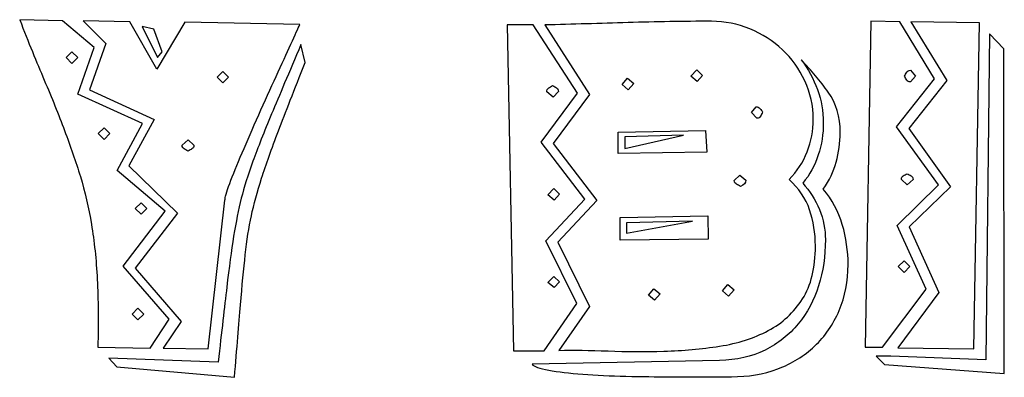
# Model space of a CAD drawing. Header units: millimetres. Extents: x -288 to -145, y -65 to 113.
# Tile 6 of 12: x -229 to -212, y 37 to 43. Entities that reach past the tile are written whole.
import ezdxf

# ---------------------------------------------------------------- set-up
doc = ezdxf.new("R2010")
doc.units = ezdxf.units.MM
doc.header["$MEASUREMENT"] = 0
doc.layers.add('Layer 1', color=7, linetype='Continuous')

msp = doc.modelspace()

# ---------------------------------------------------------------- linework, layer by layer
at = {"layer": 'Layer 1', "color": 250}
for points, knots in [([(-229.2359, 42.8434), (-229.2359, 42.8434), (-228.5076, 42.8254), (-228.5076, 42.8254), (-228.5076, 42.8254), (-228.5076, 42.8254), (-227.9681, 42.3669), (-227.9681, 42.3669), (-227.9681, 42.3669), (-227.9681, 42.3669), (-228.2468, 41.5757), (-228.2468, 41.5757), (-228.2468, 41.5757), (-228.2468, 41.5757), (-227.1409, 41.0722), (-227.1409, 41.0722), (-227.1409, 41.0722), (-227.1409, 41.0722), (-227.5725, 40.2719), (-227.5725, 40.2719), (-227.5725, 40.2719), (-227.5725, 40.2719), (-226.7543, 39.5796), (-226.7543, 39.5796), (-226.7543, 39.5796), (-226.7543, 39.5796), (-227.4736, 38.6445), (-227.4736, 38.6445), (-227.4736, 38.6445), (-227.4736, 38.6445), (-226.6914, 37.7364), (-226.6914, 37.7364), (-226.6914, 37.7364), (-226.6914, 37.7364), (-227.015, 37.2419), (-227.015, 37.2419), (-227.015, 37.2419), (-227.015, 37.2419), (-227.9052, 37.2599), (-227.9052, 37.2599), (-227.9052, 37.2599), (-227.8932, 37.6915), (-227.8962, 38.0766), (-227.9142, 38.4153), (-227.9142, 38.4153), (-227.9321, 38.7539), (-227.9651, 39.0671), (-228.0131, 39.3548), (-228.0131, 39.3548), (-228.061, 39.6426), (-228.1239, 39.9138), (-228.2019, 40.1685), (-228.2019, 40.1685), (-228.2798, 40.4233), (-228.3697, 40.6855), (-228.4716, 40.9553), (-228.4716, 40.9553), (-228.5735, 41.225), (-228.6889, 41.5112), (-228.8178, 41.8139), (-228.8178, 41.8139), (-228.9466, 42.1166), (-229.086, 42.4598), (-229.2359, 42.8434)], [0, 0, 0, 0, 0.0588235, 0.0588235, 0.0588235, 0.0588235, 0.1176471, 0.1176471, 0.1176471, 0.1176471, 0.1764706, 0.1764706, 0.1764706, 0.1764706, 0.2352941, 0.2352941, 0.2352941, 0.2352941, 0.2941176, 0.2941176, 0.2941176, 0.2941176, 0.3529412, 0.3529412, 0.3529412, 0.3529412, 0.4117647, 0.4117647, 0.4117647, 0.4117647, 0.4705882, 0.4705882, 0.4705882, 0.4705882, 0.5294118, 0.5294118, 0.5294118, 0.5294118, 0.5882353, 0.5882353, 0.5882353, 0.5882353, 0.6470588, 0.6470588, 0.6470588, 0.6470588, 0.7058824, 0.7058824, 0.7058824, 0.7058824, 0.7647059, 0.7647059, 0.7647059, 0.7647059, 0.8235294, 0.8235294, 0.8235294, 0.8235294, 0.8823529, 0.8823529, 0.8823529, 0.8823529, 1, 1, 1, 1]), ([(-227.7703, 42.4388), (-227.7703, 42.4388), (-228.1569, 42.8254), (-228.1569, 42.8254), (-228.1569, 42.8254), (-228.1569, 42.8254), (-227.3567, 42.8075), (-227.3567, 42.8075), (-227.3567, 42.8075), (-227.3567, 42.8075), (-226.8981, 41.9982), (-226.8981, 41.9982), (-226.8981, 41.9982), (-226.8981, 41.9982), (-226.4216, 42.7985), (-226.4216, 42.7985), (-226.4216, 42.7985), (-226.4216, 42.7985), (-224.4615, 42.7625), (-224.4615, 42.7625), (-224.4615, 42.7625), (-224.4915, 42.6966), (-224.5425, 42.5842), (-224.6144, 42.4253), (-224.6144, 42.4253), (-224.6863, 42.2665), (-224.7702, 42.0837), (-224.8661, 41.8769), (-224.8661, 41.8769), (-224.962, 41.6701), (-225.0609, 41.4513), (-225.1628, 41.2205), (-225.1628, 41.2205), (-225.2647, 40.9897), (-225.3592, 40.7739), (-225.4461, 40.5731), (-225.4461, 40.5731), (-225.533, 40.3723), (-225.6034, 40.1985), (-225.6574, 40.0517), (-225.6574, 40.0517), (-225.7113, 39.9048), (-225.7383, 39.8104), (-225.7383, 39.7684), (-225.7383, 39.7684), (-225.7383, 39.7684), (-226.026, 37.2329), (-226.026, 37.2329), (-226.026, 37.2329), (-226.026, 37.2329), (-226.7903, 37.2419), (-226.7903, 37.2419), (-226.7903, 37.2419), (-226.7903, 37.2419), (-226.4846, 37.7005), (-226.4846, 37.7005), (-226.4846, 37.7005), (-226.4846, 37.7005), (-227.2668, 38.6086), (-227.2668, 38.6086), (-227.2668, 38.6086), (-227.2668, 38.6086), (-226.5475, 39.5436), (-226.5475, 39.5436), (-226.5475, 39.5436), (-226.5475, 39.5436), (-227.3747, 40.3529), (-227.3747, 40.3529), (-227.3747, 40.3529), (-227.3747, 40.3529), (-226.9431, 41.1441), (-226.9431, 41.1441), (-226.9431, 41.1441), (-226.9431, 41.1441), (-228.049, 41.6476), (-228.049, 41.6476), (-228.049, 41.6476), (-228.049, 41.6476), (-227.7703, 42.4388), (-227.7703, 42.4388)], [0, 0, 0, 0, 0.047619, 0.047619, 0.047619, 0.047619, 0.0952381, 0.0952381, 0.0952381, 0.0952381, 0.1428571, 0.1428571, 0.1428571, 0.1428571, 0.1904762, 0.1904762, 0.1904762, 0.1904762, 0.2380952, 0.2380952, 0.2380952, 0.2380952, 0.2857143, 0.2857143, 0.2857143, 0.2857143, 0.3333333, 0.3333333, 0.3333333, 0.3333333, 0.3809524, 0.3809524, 0.3809524, 0.3809524, 0.4285714, 0.4285714, 0.4285714, 0.4285714, 0.4761905, 0.4761905, 0.4761905, 0.4761905, 0.5238095, 0.5238095, 0.5238095, 0.5238095, 0.5714286, 0.5714286, 0.5714286, 0.5714286, 0.6190476, 0.6190476, 0.6190476, 0.6190476, 0.6666667, 0.6666667, 0.6666667, 0.6666667, 0.7142857, 0.7142857, 0.7142857, 0.7142857, 0.7619048, 0.7619048, 0.7619048, 0.7619048, 0.8095238, 0.8095238, 0.8095238, 0.8095238, 0.8571429, 0.8571429, 0.8571429, 0.8571429, 0.9047619, 0.9047619, 0.9047619, 0.9047619, 1, 1, 1, 1]), ([(-220.0468, 37.2059), (-220.0468, 37.2059), (-219.5253, 37.9522), (-219.5253, 37.9522), (-219.5253, 37.9522), (-219.5253, 37.9522), (-220.0648, 39.0491), (-220.0648, 39.0491), (-220.0648, 39.0491), (-220.0648, 39.0491), (-219.3995, 39.7594), (-219.3995, 39.7594), (-219.3995, 39.7594), (-219.3995, 39.7594), (-220.1457, 40.7305), (-220.1457, 40.7305), (-220.1457, 40.7305), (-220.1457, 40.7305), (-219.5253, 41.5667), (-219.5253, 41.5667), (-219.5253, 41.5667), (-219.5253, 41.5667), (-220.2896, 42.7535), (-220.2896, 42.7535), (-220.2896, 42.7535), (-219.8161, 42.7655), (-219.3425, 42.779), (-218.869, 42.794), (-218.869, 42.794), (-218.3954, 42.809), (-217.9219, 42.8164), (-217.4484, 42.8164), (-217.4484, 42.8164), (-217.2206, 42.8164), (-217.0018, 42.773), (-216.792, 42.6861), (-216.792, 42.6861), (-216.5822, 42.5992), (-216.3979, 42.4808), (-216.2391, 42.3309), (-216.2391, 42.3309), (-216.0802, 42.1811), (-215.9528, 42.0042), (-215.8569, 41.8004), (-215.8569, 41.8004), (-215.761, 41.5966), (-215.7131, 41.3779), (-215.7131, 41.1441), (-215.7131, 41.1441), (-215.7131, 40.9523), (-215.7475, 40.768), (-215.8165, 40.5911), (-215.8165, 40.5911), (-215.8854, 40.4143), (-215.9888, 40.257), (-216.1267, 40.1191), (-216.1267, 40.1191), (-215.9588, 39.9692), (-215.8419, 39.7969), (-215.776, 39.6021), (-215.776, 39.6021), (-215.7101, 39.4073), (-215.6771, 39.202), (-215.6771, 38.9862), (-215.6771, 38.9862), (-215.6771, 38.6146), (-215.7505, 38.3134), (-215.8974, 38.0826), (-215.8974, 38.0826), (-216.0442, 37.8518), (-216.2391, 37.672), (-216.4818, 37.5431), (-216.4818, 37.5431), (-216.7246, 37.4142), (-217.0003, 37.3258), (-217.309, 37.2779), (-217.309, 37.2779), (-217.6177, 37.2299), (-217.9339, 37.2014), (-218.2576, 37.1925), (-218.2576, 37.1925), (-218.5813, 37.1835), (-218.899, 37.185), (-219.2106, 37.1969), (-219.2106, 37.1969), (-219.5223, 37.2089), (-219.8011, 37.2119), (-220.0468, 37.2059)], [0, 0, 0, 0, 0.0434783, 0.0434783, 0.0434783, 0.0434783, 0.0869565, 0.0869565, 0.0869565, 0.0869565, 0.1304348, 0.1304348, 0.1304348, 0.1304348, 0.173913, 0.173913, 0.173913, 0.173913, 0.2173913, 0.2173913, 0.2173913, 0.2173913, 0.2608696, 0.2608696, 0.2608696, 0.2608696, 0.3043478, 0.3043478, 0.3043478, 0.3043478, 0.3478261, 0.3478261, 0.3478261, 0.3478261, 0.3913043, 0.3913043, 0.3913043, 0.3913043, 0.4347826, 0.4347826, 0.4347826, 0.4347826, 0.4782609, 0.4782609, 0.4782609, 0.4782609, 0.5217391, 0.5217391, 0.5217391, 0.5217391, 0.5652174, 0.5652174, 0.5652174, 0.5652174, 0.6086957, 0.6086957, 0.6086957, 0.6086957, 0.6521739, 0.6521739, 0.6521739, 0.6521739, 0.6956522, 0.6956522, 0.6956522, 0.6956522, 0.7391304, 0.7391304, 0.7391304, 0.7391304, 0.7826087, 0.7826087, 0.7826087, 0.7826087, 0.826087, 0.826087, 0.826087, 0.826087, 0.8695652, 0.8695652, 0.8695652, 0.8695652, 0.9130435, 0.9130435, 0.9130435, 0.9130435, 1, 1, 1, 1]), ([(-214.8319, 37.2599), (-214.8319, 37.2599), (-214.733, 42.8164), (-214.733, 42.8164), (-214.733, 42.8164), (-214.733, 42.8164), (-214.2385, 42.8075), (-214.2385, 42.8075), (-214.2385, 42.8075), (-214.2385, 42.8075), (-213.6451, 41.8364), (-213.6451, 41.8364), (-213.6451, 41.8364), (-213.6451, 41.8364), (-214.2924, 41.0182), (-214.2924, 41.0182), (-214.2924, 41.0182), (-214.2924, 41.0182), (-213.5821, 40.0292), (-213.5821, 40.0292), (-213.5821, 40.0292), (-213.5821, 40.0292), (-214.2834, 39.3369), (-214.2834, 39.3369), (-214.2834, 39.3369), (-214.2834, 39.3369), (-213.7889, 38.2489), (-213.7889, 38.2489), (-213.7889, 38.2489), (-213.7889, 38.2489), (-214.5352, 37.2599), (-214.5352, 37.2599), (-214.5352, 37.2599), (-214.5352, 37.2599), (-214.8319, 37.2599), (-214.8319, 37.2599)], [0, 0, 0, 0, 0.1, 0.1, 0.1, 0.1, 0.2, 0.2, 0.2, 0.2, 0.3, 0.3, 0.3, 0.3, 0.4, 0.4, 0.4, 0.4, 0.5, 0.5, 0.5, 0.5, 0.6, 0.6, 0.6, 0.6, 0.7, 0.7, 0.7, 0.7, 0.8, 0.8, 0.8, 0.8, 1, 1, 1, 1]), ([(-214.2744, 37.2509), (-214.2744, 37.2509), (-213.5731, 38.195), (-213.5731, 38.195), (-213.5731, 38.195), (-213.5731, 38.195), (-214.0766, 39.3099), (-214.0766, 39.3099), (-214.0766, 39.3099), (-214.0766, 39.3099), (-213.3753, 39.9932), (-213.3753, 39.9932), (-213.3753, 39.9932), (-213.3753, 39.9932), (-214.0856, 40.9912), (-214.0856, 40.9912), (-214.0856, 40.9912), (-214.0856, 40.9912), (-213.4383, 41.8094), (-213.4383, 41.8094), (-213.4383, 41.8094), (-213.4383, 41.8094), (-214.0497, 42.8075), (-214.0497, 42.8075), (-214.0497, 42.8075), (-214.0497, 42.8075), (-212.8808, 42.7895), (-212.8808, 42.7895), (-212.8808, 42.7895), (-212.8808, 42.7895), (-212.9797, 37.2329), (-212.9797, 37.2329), (-212.9797, 37.2329), (-212.9797, 37.2329), (-214.2744, 37.2509), (-214.2744, 37.2509)], [0, 0, 0, 0, 0.1, 0.1, 0.1, 0.1, 0.2, 0.2, 0.2, 0.2, 0.3, 0.3, 0.3, 0.3, 0.4, 0.4, 0.4, 0.4, 0.5, 0.5, 0.5, 0.5, 0.6, 0.6, 0.6, 0.6, 0.7, 0.7, 0.7, 0.7, 0.8, 0.8, 0.8, 0.8, 1, 1, 1, 1]), ([(-226.9521, 42.6816), (-226.9521, 42.6816), (-226.8082, 42.295), (-226.8082, 42.295), (-226.8082, 42.295), (-226.8082, 42.295), (-226.8892, 42.1961), (-226.8892, 42.1961), (-226.8892, 42.1961), (-226.8892, 42.1961), (-227.1499, 42.7265), (-227.1499, 42.7265), (-227.1499, 42.7265), (-227.1499, 42.7265), (-226.9521, 42.6816), (-226.9521, 42.6816)], [0, 0, 0, 0, 0.2, 0.2, 0.2, 0.2, 0.4, 0.4, 0.4, 0.4, 0.6, 0.6, 0.6, 0.6, 1, 1, 1, 1]), ([(-220.8201, 37.1969), (-220.8201, 37.1969), (-220.928, 42.7535), (-220.928, 42.7535), (-220.928, 42.7535), (-220.928, 42.7535), (-220.4874, 42.7535), (-220.4874, 42.7535), (-220.4874, 42.7535), (-220.4874, 42.7535), (-219.7321, 41.5936), (-219.7321, 41.5936), (-219.7321, 41.5936), (-219.7321, 41.5936), (-220.3525, 40.7575), (-220.3525, 40.7575), (-220.3525, 40.7575), (-220.3525, 40.7575), (-219.6063, 39.7864), (-219.6063, 39.7864), (-219.6063, 39.7864), (-219.6063, 39.7864), (-220.2716, 39.0761), (-220.2716, 39.0761), (-220.2716, 39.0761), (-220.2716, 39.0761), (-219.7411, 38.0062), (-219.7411, 38.0062), (-219.7411, 38.0062), (-219.7411, 38.0062), (-220.2986, 37.1969), (-220.2986, 37.1969), (-220.2986, 37.1969), (-220.2986, 37.1969), (-220.8201, 37.1969), (-220.8201, 37.1969)], [0, 0, 0, 0, 0.1, 0.1, 0.1, 0.1, 0.2, 0.2, 0.2, 0.2, 0.3, 0.3, 0.3, 0.3, 0.4, 0.4, 0.4, 0.4, 0.5, 0.5, 0.5, 0.5, 0.6, 0.6, 0.6, 0.6, 0.7, 0.7, 0.7, 0.7, 0.8, 0.8, 0.8, 0.8, 1, 1, 1, 1]), ([(-212.4582, 36.8103), (-212.4582, 36.8103), (-214.4992, 36.9632), (-214.4992, 36.9632), (-214.4992, 36.9632), (-214.4992, 36.9632), (-214.6431, 37.107), (-214.6431, 37.107), (-214.6431, 37.107), (-214.6431, 37.107), (-214.3913, 37.107), (-214.3913, 37.107), (-214.3913, 37.107), (-214.3913, 37.107), (-212.7729, 37.0441), (-212.7729, 37.0441), (-212.7729, 37.0441), (-212.7729, 37.0441), (-212.71, 42.6007), (-212.71, 42.6007), (-212.71, 42.6007), (-212.71, 42.6007), (-212.4672, 42.3489), (-212.4672, 42.3489), (-212.4672, 42.3489), (-212.4672, 42.3489), (-212.4582, 36.8103), (-212.4582, 36.8103)], [0, 0, 0, 0, 0.125, 0.125, 0.125, 0.125, 0.25, 0.25, 0.25, 0.25, 0.375, 0.375, 0.375, 0.375, 0.5, 0.5, 0.5, 0.5, 0.625, 0.625, 0.625, 0.625, 0.75, 0.75, 0.75, 0.75, 1, 1, 1, 1]), ([(-228.2468, 42.1961), (-228.2468, 42.1961), (-228.3457, 42.295), (-228.3457, 42.295), (-228.3457, 42.295), (-228.3457, 42.295), (-228.4446, 42.1961), (-228.4446, 42.1961), (-228.4446, 42.1961), (-228.4446, 42.1961), (-228.3457, 42.0971), (-228.3457, 42.0971), (-228.3457, 42.0971), (-228.3457, 42.0971), (-228.2468, 42.1961), (-228.2468, 42.1961)], [0, 0, 0, 0, 0.2, 0.2, 0.2, 0.2, 0.4, 0.4, 0.4, 0.4, 0.6, 0.6, 0.6, 0.6, 1, 1, 1, 1]), ([(-227.7163, 37.0711), (-227.7163, 37.0711), (-225.8552, 37.0081), (-225.8552, 37.0081), (-225.8552, 37.0081), (-225.7952, 37.5236), (-225.7458, 37.9492), (-225.7068, 38.2849), (-225.7068, 38.2849), (-225.6679, 38.6206), (-225.6289, 38.9098), (-225.5899, 39.1525), (-225.5899, 39.1525), (-225.551, 39.3953), (-225.5075, 39.6111), (-225.4596, 39.7999), (-225.4596, 39.7999), (-225.4116, 39.9887), (-225.3457, 40.1985), (-225.2618, 40.4293), (-225.2618, 40.4293), (-225.1778, 40.6601), (-225.0714, 40.9298), (-224.9426, 41.2385), (-224.9426, 41.2385), (-224.8137, 41.5472), (-224.6474, 41.9413), (-224.4436, 42.4208), (-224.4436, 42.4208), (-224.4436, 42.4208), (-224.3716, 42.1151), (-224.3716, 42.1151), (-224.3716, 42.1151), (-224.5574, 41.6476), (-224.7088, 41.2595), (-224.8257, 40.9508), (-224.8257, 40.9508), (-224.9426, 40.6421), (-225.0385, 40.3723), (-225.1134, 40.1416), (-225.1134, 40.1416), (-225.1883, 39.9108), (-225.2468, 39.6965), (-225.2887, 39.4987), (-225.2887, 39.4987), (-225.3307, 39.3009), (-225.3651, 39.0806), (-225.3921, 38.8378), (-225.3921, 38.8378), (-225.4191, 38.5951), (-225.4461, 38.3104), (-225.473, 37.9837), (-225.473, 37.9837), (-225.5, 37.657), (-225.5345, 37.2449), (-225.5764, 36.7474), (-225.5764, 36.7474), (-225.5764, 36.7474), (-227.5815, 36.9272), (-227.5815, 36.9272), (-227.5815, 36.9272), (-227.5815, 36.9272), (-227.7163, 37.0711), (-227.7163, 37.0711)], [0, 0, 0, 0, 0.0588235, 0.0588235, 0.0588235, 0.0588235, 0.1176471, 0.1176471, 0.1176471, 0.1176471, 0.1764706, 0.1764706, 0.1764706, 0.1764706, 0.2352941, 0.2352941, 0.2352941, 0.2352941, 0.2941176, 0.2941176, 0.2941176, 0.2941176, 0.3529412, 0.3529412, 0.3529412, 0.3529412, 0.4117647, 0.4117647, 0.4117647, 0.4117647, 0.4705882, 0.4705882, 0.4705882, 0.4705882, 0.5294118, 0.5294118, 0.5294118, 0.5294118, 0.5882353, 0.5882353, 0.5882353, 0.5882353, 0.6470588, 0.6470588, 0.6470588, 0.6470588, 0.7058824, 0.7058824, 0.7058824, 0.7058824, 0.7647059, 0.7647059, 0.7647059, 0.7647059, 0.8235294, 0.8235294, 0.8235294, 0.8235294, 0.8823529, 0.8823529, 0.8823529, 0.8823529, 1, 1, 1, 1]), ([(-220.5054, 36.9722), (-220.5054, 36.9722), (-217.3135, 37.0351), (-217.3135, 37.0351), (-217.3135, 37.0351), (-217.0198, 37.0411), (-216.7605, 37.0995), (-216.5358, 37.2119), (-216.5358, 37.2119), (-216.311, 37.3228), (-216.1222, 37.4712), (-215.9693, 37.6585), (-215.9693, 37.6585), (-215.8165, 37.8443), (-215.7011, 38.0616), (-215.6232, 38.3089), (-215.6232, 38.3089), (-215.5452, 38.5546), (-215.5063, 38.8169), (-215.5063, 39.0941), (-215.5063, 39.0941), (-215.5063, 39.2679), (-215.5407, 39.4388), (-215.6097, 39.6066), (-215.6097, 39.6066), (-215.6786, 39.7744), (-215.773, 39.9243), (-215.8929, 40.0561), (-215.8929, 40.0561), (-215.773, 40.2), (-215.6846, 40.3603), (-215.6277, 40.5372), (-215.6277, 40.5372), (-215.5707, 40.714), (-215.5422, 40.8983), (-215.5422, 41.0901), (-215.5422, 41.0901), (-215.5422, 41.2819), (-215.5752, 41.4693), (-215.6411, 41.6521), (-215.6411, 41.6521), (-215.7071, 41.8349), (-215.8, 42.0042), (-215.9199, 42.1601), (-215.9199, 42.1601), (-215.746, 41.9803), (-215.5917, 41.7959), (-215.4568, 41.6071), (-215.4568, 41.6071), (-215.322, 41.4183), (-215.2545, 41.189), (-215.2545, 40.9193), (-215.2545, 40.9193), (-215.2545, 40.7455), (-215.277, 40.5776), (-215.322, 40.4158), (-215.322, 40.4158), (-215.3669, 40.254), (-215.4403, 40.1011), (-215.5422, 39.9572), (-215.5422, 39.9572), (-215.3924, 39.7774), (-215.2845, 39.5751), (-215.2186, 39.3503), (-215.2186, 39.3503), (-215.1526, 39.1256), (-215.1197, 38.8993), (-215.1197, 38.6715), (-215.1197, 38.6715), (-215.1197, 38.3838), (-215.1706, 38.1215), (-215.2725, 37.8848), (-215.2725, 37.8848), (-215.3744, 37.648), (-215.5138, 37.4457), (-215.6906, 37.2779), (-215.6906, 37.2779), (-215.8674, 37.11), (-216.0772, 36.9812), (-216.32, 36.8912), (-216.32, 36.8912), (-216.5627, 36.8013), (-216.825, 36.7564), (-217.1067, 36.7564), (-217.1067, 36.7564), (-217.1786, 36.7564), (-217.309, 36.7564), (-217.4978, 36.7564), (-217.4978, 36.7564), (-217.6866, 36.7564), (-217.9024, 36.7564), (-218.1452, 36.7564), (-218.1452, 36.7564), (-218.388, 36.7564), (-218.6412, 36.7594), (-218.9049, 36.7654), (-218.9049, 36.7654), (-219.1687, 36.7714), (-219.4144, 36.7819), (-219.6422, 36.7998), (-219.6422, 36.7998), (-219.87, 36.8163), (-220.0633, 36.8403), (-220.2222, 36.8688), (-220.2222, 36.8688), (-220.381, 36.8972), (-220.4754, 36.9317), (-220.5054, 36.9722)], [0, 0, 0, 0, 0.0357143, 0.0357143, 0.0357143, 0.0357143, 0.0714286, 0.0714286, 0.0714286, 0.0714286, 0.1071429, 0.1071429, 0.1071429, 0.1071429, 0.1428571, 0.1428571, 0.1428571, 0.1428571, 0.1785714, 0.1785714, 0.1785714, 0.1785714, 0.2142857, 0.2142857, 0.2142857, 0.2142857, 0.25, 0.25, 0.25, 0.25, 0.2857143, 0.2857143, 0.2857143, 0.2857143, 0.3214286, 0.3214286, 0.3214286, 0.3214286, 0.3571429, 0.3571429, 0.3571429, 0.3571429, 0.3928571, 0.3928571, 0.3928571, 0.3928571, 0.4285714, 0.4285714, 0.4285714, 0.4285714, 0.4642857, 0.4642857, 0.4642857, 0.4642857, 0.5, 0.5, 0.5, 0.5, 0.5357143, 0.5357143, 0.5357143, 0.5357143, 0.5714286, 0.5714286, 0.5714286, 0.5714286, 0.6071429, 0.6071429, 0.6071429, 0.6071429, 0.6428571, 0.6428571, 0.6428571, 0.6428571, 0.6785714, 0.6785714, 0.6785714, 0.6785714, 0.7142857, 0.7142857, 0.7142857, 0.7142857, 0.75, 0.75, 0.75, 0.75, 0.7857143, 0.7857143, 0.7857143, 0.7857143, 0.8214286, 0.8214286, 0.8214286, 0.8214286, 0.8571429, 0.8571429, 0.8571429, 0.8571429, 0.8928571, 0.8928571, 0.8928571, 0.8928571, 0.9285714, 0.9285714, 0.9285714, 0.9285714, 1, 1, 1, 1]), ([(-225.7742, 41.9623), (-225.7742, 41.9623), (-225.8732, 41.8634), (-225.8732, 41.8634), (-225.8732, 41.8634), (-225.8732, 41.8634), (-225.7742, 41.7645), (-225.7742, 41.7645), (-225.7742, 41.7645), (-225.7742, 41.7645), (-225.6753, 41.8634), (-225.6753, 41.8634), (-225.6753, 41.8634), (-225.6753, 41.8634), (-225.7742, 41.9623), (-225.7742, 41.9623)], [0, 0, 0, 0, 0.2, 0.2, 0.2, 0.2, 0.4, 0.4, 0.4, 0.4, 0.6, 0.6, 0.6, 0.6, 1, 1, 1, 1]), ([(-217.6012, 41.8904), (-217.6012, 41.8904), (-217.7001, 41.9893), (-217.7001, 41.9893), (-217.7001, 41.9893), (-217.7001, 41.9893), (-217.799, 41.8814), (-217.799, 41.8814), (-217.799, 41.8814), (-217.799, 41.8814), (-217.6911, 41.7914), (-217.6911, 41.7914), (-217.6911, 41.7914), (-217.6911, 41.7914), (-217.6012, 41.8904), (-217.6012, 41.8904)], [0, 0, 0, 0, 0.2, 0.2, 0.2, 0.2, 0.4, 0.4, 0.4, 0.4, 0.6, 0.6, 0.6, 0.6, 1, 1, 1, 1]), ([(-213.9687, 41.8814), (-213.9687, 41.8814), (-214.0587, 41.9803), (-214.0587, 41.9803), (-214.0587, 41.9803), (-214.0886, 41.9803), (-214.1096, 41.9698), (-214.1216, 41.9488), (-214.1216, 41.9488), (-214.1336, 41.9278), (-214.1456, 41.9053), (-214.1576, 41.8814), (-214.1576, 41.8814), (-214.1456, 41.8574), (-214.1336, 41.8349), (-214.1216, 41.8139), (-214.1216, 41.8139), (-214.1096, 41.7929), (-214.0886, 41.7825), (-214.0587, 41.7825), (-214.0587, 41.7825), (-214.0587, 41.7825), (-213.9687, 41.8814), (-213.9687, 41.8814)], [0, 0, 0, 0, 0.1428571, 0.1428571, 0.1428571, 0.1428571, 0.2857143, 0.2857143, 0.2857143, 0.2857143, 0.4285714, 0.4285714, 0.4285714, 0.4285714, 0.5714286, 0.5714286, 0.5714286, 0.5714286, 0.7142857, 0.7142857, 0.7142857, 0.7142857, 1, 1, 1, 1]), ([(-218.7701, 41.7555), (-218.7701, 41.7555), (-218.878, 41.8454), (-218.878, 41.8454), (-218.878, 41.8454), (-218.878, 41.8454), (-218.9679, 41.7375), (-218.9679, 41.7375), (-218.9679, 41.7375), (-218.9679, 41.7375), (-218.869, 41.6476), (-218.869, 41.6476), (-218.869, 41.6476), (-218.869, 41.6476), (-218.7701, 41.7555), (-218.7701, 41.7555)], [0, 0, 0, 0, 0.2, 0.2, 0.2, 0.2, 0.4, 0.4, 0.4, 0.4, 0.6, 0.6, 0.6, 0.6, 1, 1, 1, 1]), ([(-220.0558, 41.6206), (-220.0558, 41.6506), (-220.0663, 41.6716), (-220.0873, 41.6836), (-220.0873, 41.6836), (-220.1083, 41.6955), (-220.1307, 41.7075), (-220.1547, 41.7195), (-220.1547, 41.7195), (-220.1787, 41.7075), (-220.2012, 41.694), (-220.2222, 41.6791), (-220.2222, 41.6791), (-220.2431, 41.6641), (-220.2536, 41.6416), (-220.2536, 41.6116), (-220.2536, 41.6116), (-220.2536, 41.6116), (-220.1457, 41.5217), (-220.1457, 41.5217), (-220.1457, 41.5217), (-220.1457, 41.5217), (-220.0558, 41.6206), (-220.0558, 41.6206)], [0, 0, 0, 0, 0.1428571, 0.1428571, 0.1428571, 0.1428571, 0.2857143, 0.2857143, 0.2857143, 0.2857143, 0.4285714, 0.4285714, 0.4285714, 0.4285714, 0.5714286, 0.5714286, 0.5714286, 0.5714286, 0.7142857, 0.7142857, 0.7142857, 0.7142857, 1, 1, 1, 1]), ([(-216.5762, 41.27), (-216.5882, 41.2879), (-216.6032, 41.3074), (-216.6212, 41.3284), (-216.6212, 41.3284), (-216.6392, 41.3494), (-216.6601, 41.3599), (-216.6841, 41.3599), (-216.6841, 41.3599), (-216.6841, 41.3599), (-216.765, 41.261), (-216.765, 41.261), (-216.765, 41.261), (-216.765, 41.261), (-216.6751, 41.1621), (-216.6751, 41.1621), (-216.6751, 41.1621), (-216.6452, 41.1621), (-216.6242, 41.1741), (-216.6122, 41.198), (-216.6122, 41.198), (-216.6002, 41.222), (-216.5882, 41.246), (-216.5762, 41.27)], [0, 0, 0, 0, 0.1428571, 0.1428571, 0.1428571, 0.1428571, 0.2857143, 0.2857143, 0.2857143, 0.2857143, 0.4285714, 0.4285714, 0.4285714, 0.4285714, 0.5714286, 0.5714286, 0.5714286, 0.5714286, 0.7142857, 0.7142857, 0.7142857, 0.7142857, 1, 1, 1, 1]), ([(-227.6984, 40.9013), (-227.6984, 40.9013), (-227.7973, 41.0002), (-227.7973, 41.0002), (-227.7973, 41.0002), (-227.7973, 41.0002), (-227.8962, 40.9013), (-227.8962, 40.9013), (-227.8962, 40.9013), (-227.8962, 40.9013), (-227.7973, 40.8024), (-227.7973, 40.8024), (-227.7973, 40.8024), (-227.7973, 40.8024), (-227.6984, 40.9013), (-227.6984, 40.9013)], [0, 0, 0, 0, 0.2, 0.2, 0.2, 0.2, 0.4, 0.4, 0.4, 0.4, 0.6, 0.6, 0.6, 0.6, 1, 1, 1, 1]), ([(-217.5473, 40.9553), (-217.5473, 40.9553), (-219.0398, 40.9283), (-219.0398, 40.9283), (-219.0398, 40.9283), (-219.0398, 40.9283), (-219.0398, 40.5597), (-219.0398, 40.5597), (-219.0398, 40.5597), (-219.0398, 40.5597), (-217.5293, 40.5866), (-217.5293, 40.5866), (-217.5293, 40.5866), (-217.5293, 40.5866), (-217.5473, 40.9553), (-217.5473, 40.9553)], [0, 0, 0, 0, 0.2, 0.2, 0.2, 0.2, 0.4, 0.4, 0.4, 0.4, 0.6, 0.6, 0.6, 0.6, 1, 1, 1, 1]), ([(-226.3677, 40.7934), (-226.3677, 40.7934), (-226.4666, 40.7035), (-226.4666, 40.7035), (-226.4666, 40.7035), (-226.4666, 40.6735), (-226.4561, 40.6526), (-226.4351, 40.6406), (-226.4351, 40.6406), (-226.4141, 40.6286), (-226.3916, 40.6166), (-226.3677, 40.6046), (-226.3677, 40.6046), (-226.3437, 40.6166), (-226.3212, 40.6286), (-226.3002, 40.6406), (-226.3002, 40.6406), (-226.2793, 40.6526), (-226.2688, 40.6735), (-226.2688, 40.7035), (-226.2688, 40.7035), (-226.2688, 40.7035), (-226.3677, 40.7934), (-226.3677, 40.7934)], [0, 0, 0, 0, 0.1428571, 0.1428571, 0.1428571, 0.1428571, 0.2857143, 0.2857143, 0.2857143, 0.2857143, 0.4285714, 0.4285714, 0.4285714, 0.4285714, 0.5714286, 0.5714286, 0.5714286, 0.5714286, 0.7142857, 0.7142857, 0.7142857, 0.7142857, 1, 1, 1, 1]), ([(-218.9229, 40.6496), (-218.9229, 40.6496), (-218.9229, 40.8474), (-218.9229, 40.8474), (-218.9229, 40.8474), (-218.9229, 40.8474), (-217.9249, 40.8743), (-217.9249, 40.8743), (-217.9249, 40.8743), (-217.9249, 40.8743), (-218.9229, 40.6496), (-218.9229, 40.6496)], [0, 0, 0, 0, 0.25, 0.25, 0.25, 0.25, 0.5, 0.5, 0.5, 0.5, 1, 1, 1, 1]), ([(-216.8639, 40.1101), (-216.8639, 40.1101), (-216.9628, 40.191), (-216.9628, 40.191), (-216.9628, 40.191), (-216.9628, 40.191), (-217.0618, 40.1011), (-217.0618, 40.1011), (-217.0618, 40.1011), (-217.0558, 40.0711), (-217.0423, 40.0502), (-217.0213, 40.0382), (-217.0213, 40.0382), (-217.0003, 40.0262), (-216.9778, 40.0142), (-216.9539, 40.0022), (-216.9539, 40.0022), (-216.8939, 40.0262), (-216.8639, 40.0621), (-216.8639, 40.1101)], [0, 0, 0, 0, 0.1666667, 0.1666667, 0.1666667, 0.1666667, 0.3333333, 0.3333333, 0.3333333, 0.3333333, 0.5, 0.5, 0.5, 0.5, 0.6666667, 0.6666667, 0.6666667, 0.6666667, 1, 1, 1, 1]), ([(-214.1126, 40.218), (-214.1366, 40.206), (-214.1591, 40.194), (-214.18, 40.182), (-214.18, 40.182), (-214.201, 40.17), (-214.2115, 40.1491), (-214.2115, 40.1191), (-214.2115, 40.1191), (-214.2115, 40.1191), (-214.1126, 40.0292), (-214.1126, 40.0292), (-214.1126, 40.0292), (-214.1126, 40.0292), (-214.0137, 40.1191), (-214.0137, 40.1191), (-214.0137, 40.1191), (-214.0137, 40.1491), (-214.0242, 40.17), (-214.0452, 40.182), (-214.0452, 40.182), (-214.0662, 40.194), (-214.0886, 40.206), (-214.1126, 40.218)], [0, 0, 0, 0, 0.1428571, 0.1428571, 0.1428571, 0.1428571, 0.2857143, 0.2857143, 0.2857143, 0.2857143, 0.4285714, 0.4285714, 0.4285714, 0.4285714, 0.5714286, 0.5714286, 0.5714286, 0.5714286, 0.7142857, 0.7142857, 0.7142857, 0.7142857, 1, 1, 1, 1]), ([(-220.0378, 39.8673), (-220.0378, 39.8673), (-220.1367, 39.9662), (-220.1367, 39.9662), (-220.1367, 39.9662), (-220.1367, 39.9662), (-220.2356, 39.8583), (-220.2356, 39.8583), (-220.2356, 39.8583), (-220.2356, 39.8583), (-220.1278, 39.7684), (-220.1278, 39.7684), (-220.1278, 39.7684), (-220.1278, 39.7684), (-220.0378, 39.8673), (-220.0378, 39.8673)], [0, 0, 0, 0, 0.2, 0.2, 0.2, 0.2, 0.4, 0.4, 0.4, 0.4, 0.6, 0.6, 0.6, 0.6, 1, 1, 1, 1]), ([(-227.069, 39.6246), (-227.069, 39.6246), (-227.1679, 39.7235), (-227.1679, 39.7235), (-227.1679, 39.7235), (-227.1679, 39.7235), (-227.2668, 39.6246), (-227.2668, 39.6246), (-227.2668, 39.6246), (-227.2668, 39.6246), (-227.1679, 39.5257), (-227.1679, 39.5257), (-227.1679, 39.5257), (-227.1679, 39.5257), (-227.069, 39.6246), (-227.069, 39.6246)], [0, 0, 0, 0, 0.2, 0.2, 0.2, 0.2, 0.4, 0.4, 0.4, 0.4, 0.6, 0.6, 0.6, 0.6, 1, 1, 1, 1]), ([(-217.5113, 39.4987), (-217.5113, 39.4987), (-219.0039, 39.4717), (-219.0039, 39.4717), (-219.0039, 39.4717), (-219.0039, 39.4717), (-219.0039, 39.0851), (-219.0039, 39.0851), (-219.0039, 39.0851), (-219.0039, 39.0851), (-217.5023, 39.1031), (-217.5023, 39.1031), (-217.5023, 39.1031), (-217.5023, 39.1031), (-217.5113, 39.4987), (-217.5113, 39.4987)], [0, 0, 0, 0, 0.2, 0.2, 0.2, 0.2, 0.4, 0.4, 0.4, 0.4, 0.6, 0.6, 0.6, 0.6, 1, 1, 1, 1]), ([(-218.896, 39.202), (-218.896, 39.202), (-218.896, 39.3818), (-218.896, 39.3818), (-218.896, 39.3818), (-218.896, 39.3818), (-217.7721, 39.4088), (-217.7721, 39.4088), (-217.7721, 39.4088), (-217.7721, 39.4088), (-218.896, 39.202), (-218.896, 39.202)], [0, 0, 0, 0, 0.25, 0.25, 0.25, 0.25, 0.5, 0.5, 0.5, 0.5, 1, 1, 1, 1]), ([(-214.1666, 38.7344), (-214.1666, 38.7344), (-214.2655, 38.6355), (-214.2655, 38.6355), (-214.2655, 38.6355), (-214.2655, 38.6355), (-214.1666, 38.5366), (-214.1666, 38.5366), (-214.1666, 38.5366), (-214.1666, 38.5366), (-214.0677, 38.6355), (-214.0677, 38.6355), (-214.0677, 38.6355), (-214.0677, 38.6355), (-214.1666, 38.7344), (-214.1666, 38.7344)], [0, 0, 0, 0, 0.2, 0.2, 0.2, 0.2, 0.4, 0.4, 0.4, 0.4, 0.6, 0.6, 0.6, 0.6, 1, 1, 1, 1]), ([(-220.0378, 38.3748), (-220.0378, 38.3748), (-220.1367, 38.4647), (-220.1367, 38.4647), (-220.1367, 38.4647), (-220.1367, 38.4647), (-220.2356, 38.3658), (-220.2356, 38.3658), (-220.2356, 38.3658), (-220.2356, 38.3658), (-220.1278, 38.2759), (-220.1278, 38.2759), (-220.1278, 38.2759), (-220.1278, 38.2759), (-220.0378, 38.3748), (-220.0378, 38.3748)], [0, 0, 0, 0, 0.2, 0.2, 0.2, 0.2, 0.4, 0.4, 0.4, 0.4, 0.6, 0.6, 0.6, 0.6, 1, 1, 1, 1]), ([(-218.3205, 38.168), (-218.3205, 38.168), (-218.4284, 38.2579), (-218.4284, 38.2579), (-218.4284, 38.2579), (-218.4284, 38.2579), (-218.5183, 38.15), (-218.5183, 38.15), (-218.5183, 38.15), (-218.5183, 38.15), (-218.4194, 38.0601), (-218.4194, 38.0601), (-218.4194, 38.0601), (-218.4194, 38.0601), (-218.3205, 38.168), (-218.3205, 38.168)], [0, 0, 0, 0, 0.2, 0.2, 0.2, 0.2, 0.4, 0.4, 0.4, 0.4, 0.6, 0.6, 0.6, 0.6, 1, 1, 1, 1]), ([(-217.0618, 38.2399), (-217.0618, 38.2399), (-217.1696, 38.3298), (-217.1696, 38.3298), (-217.1696, 38.3298), (-217.1696, 38.3298), (-217.2596, 38.2219), (-217.2596, 38.2219), (-217.2596, 38.2219), (-217.2596, 38.2219), (-217.1607, 38.132), (-217.1607, 38.132), (-217.1607, 38.132), (-217.1607, 38.132), (-217.0618, 38.2399), (-217.0618, 38.2399)], [0, 0, 0, 0, 0.2, 0.2, 0.2, 0.2, 0.4, 0.4, 0.4, 0.4, 0.6, 0.6, 0.6, 0.6, 1, 1, 1, 1]), ([(-227.1229, 37.8263), (-227.1229, 37.8263), (-227.2218, 37.9252), (-227.2218, 37.9252), (-227.2218, 37.9252), (-227.2218, 37.9252), (-227.3207, 37.8263), (-227.3207, 37.8263), (-227.3207, 37.8263), (-227.3207, 37.8263), (-227.2218, 37.7274), (-227.2218, 37.7274), (-227.2218, 37.7274), (-227.2218, 37.7274), (-227.1229, 37.8263), (-227.1229, 37.8263)], [0, 0, 0, 0, 0.2, 0.2, 0.2, 0.2, 0.4, 0.4, 0.4, 0.4, 0.6, 0.6, 0.6, 0.6, 1, 1, 1, 1])]:
    msp.add_open_spline(points, degree=3, knots=knots, dxfattribs=at)

doc.saveas('drawing.dxf')
